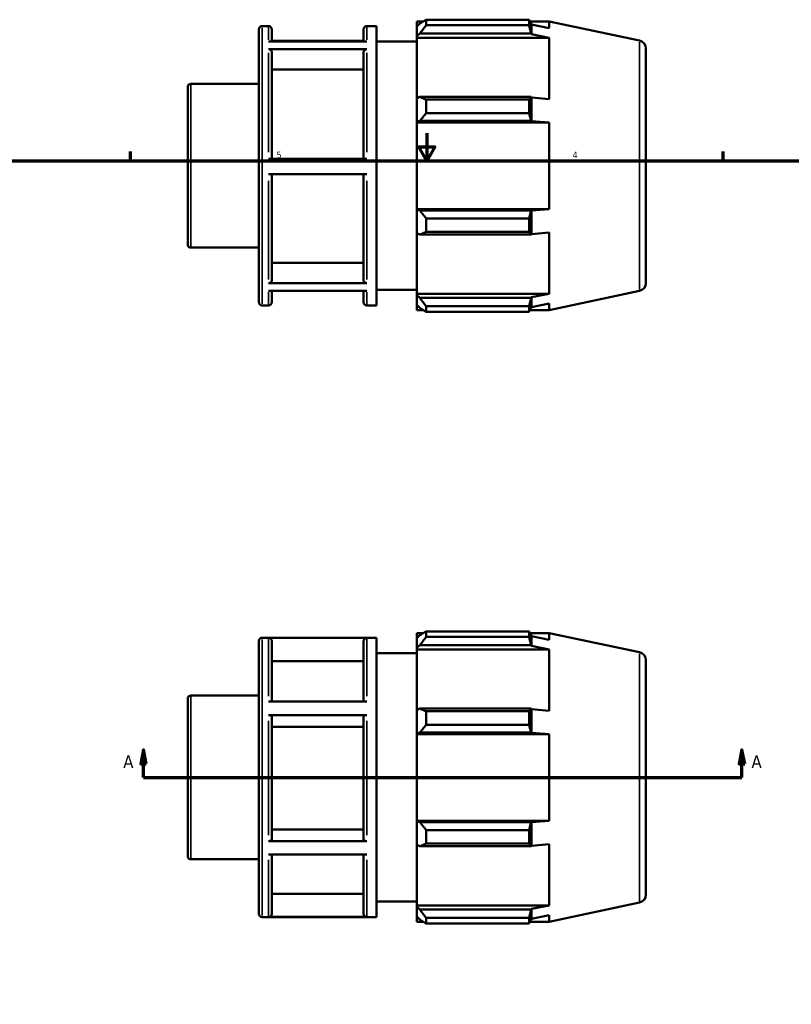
# Model space of a CAD drawing. Header units: inches. Extents: x -3.3 to 39, y -5.2 to 27.1.
# Tile 4 of 6: x 11.2 to 22.2, y 8.9 to 23. Entities that reach past the tile are written whole.
import ezdxf

# ---------------------------------------------------------------- set-up
doc = ezdxf.new("R2010")
doc.units = ezdxf.units.IN
doc.header["$MEASUREMENT"] = 0
for name, color, linetype, lineweight in [('Border (ANSI)', 7, 'Continuous', 70), ('Section Line (ANSI)', 7, 'Continuous', 70), ('Visible (ANSI)', 7, 'Continuous', 50), ('Visible Narrow (ANSI)', 7, 'Continuous', 35)]:
    doc.layers.add(name, color=color, linetype=linetype, lineweight=lineweight)
doc.styles.add('Label Text (ANSI)', font='tahoma.ttf')
doc.styles.add('Note Text (ANSI)', font='tahoma.ttf')

# ---------------------------------------------------------------- blocks, each defined once
blk = doc.blocks.new('Borders Default Border')
at = {"layer": 'Border (ANSI)'}
for p, q in [((12.75, 21), (12.75, 21.134)), ((21.25, 21), (21.25, 21.134))]:
    blk.add_line(p, q, dxfattribs=at)
at = {"layer": 'Border (ANSI)', "flags": 128}
for points in [[(17, 21.4), (17, 21), (16.885, 21.2), (17.115, 21.2), (17, 21)], [(0.5, 1), (0.5, 21), (33.5, 21), (33.5, 1), (0.5, 1)]]:
    blk.add_lwpolyline(points, dxfattribs=at)
at = {"layer": 'Border (ANSI)', "color": 5, "true_color": 0x0000ff, "char_height": 0.0945, "attachment_point": 7, "style": 'Note Text (ANSI)'}
for s, insert in [('5', (14.847, 21.038)), ('4', (19.092, 21.04))]:
    blk.add_mtext(s, dxfattribs=dict(at, insert=insert))
blk = doc.blocks.new('2dTransSection0')
at = {"layer": 'Section Line (ANSI)', "linetype": 'Continuous'}
for p, q in [((12.938, 12.558), (12.899, 12.361)), ((12.938, 12.361), (12.938, 12.558)), ((12.978, 12.361), (12.938, 12.558)), ((21.519, 12.558), (21.48, 12.361)), ((21.519, 12.361), (21.519, 12.558)), ((21.558, 12.361), (21.519, 12.558)), ((12.899, 12.361), (12.978, 12.361)), ((12.938, 12.165), (12.938, 12.361)), ((21.48, 12.361), (21.558, 12.361)), ((21.519, 12.165), (21.519, 12.361)), ((12.938, 12.165), (13.304, 12.165)), ((21.153, 12.165), (21.519, 12.165))]:
    blk.add_line(p, q, dxfattribs=at)
at = {"layer": 'Section Line (ANSI)'}
blk.add_line((12.938, 12.165), (21.519, 12.165), dxfattribs=at)
at = {"layer": 'Section Line (ANSI)', "linetype": 'Continuous', "flags": 128}
for points in [[(12.978, 12.361), (12.938, 12.558), (12.899, 12.361), (12.978, 12.361)], [(21.558, 12.361), (21.519, 12.558), (21.48, 12.361), (21.558, 12.361)]]:
    blk.add_lwpolyline(points, dxfattribs=at)
at = {"layer": 'Section Line (ANSI)'}
for points in [[(12.978, 12.361), (12.938, 12.558), (12.899, 12.361), (12.978, 12.361)], [(21.558, 12.361), (21.519, 12.558), (21.48, 12.361), (21.558, 12.361)]]:
    blk.add_solid(points, dxfattribs=at)
at = {"layer": 'Section Line (ANSI)', "char_height": 0.18, "attachment_point": 7, "style": 'Label Text (ANSI)'}
for insert in [(12.649, 12.302), (21.656, 12.302)]:
    blk.add_mtext('A', dxfattribs=dict(at, insert=insert))

msp = doc.modelspace()

# ---------------------------------------------------------------- linework, layer by layer
at = {"layer": 'Visible (ANSI)'}
for p, q in [((16.9904, 23.0241), (16.9904, 22.9436)), ((16.9904, 23.0241), (18.4664, 23.0241)), ((18.4664, 22.9436), (18.4664, 23.0241)), ((14.5919, 18.9753), (14.5919, 22.8857)), ((14.6392, 22.933), (14.7322, 22.933)), ((14.7796, 22.8857), (14.7796, 22.7129)), ((16.0936, 22.7129), (16.0936, 22.8857)), ((16.1409, 22.933), (16.2813, 22.933)), ((16.2813, 18.928), (16.2813, 22.933)), ((16.8569, 22.9998), (16.8569, 22.9252)), ((16.8569, 22.9998), (16.9516, 22.9998)), ((16.9014, 22.9676), (16.8569, 22.9252)), ((16.8569, 22.7857), (16.8569, 22.9252)), ((18.4664, 22.9436), (16.9904, 22.9436)), ((18.479, 22.9998), (18.7557, 22.9998)), ((18.4994, 22.9559), (18.4954, 22.9676)), ((18.4994, 22.8143), (18.4994, 22.9559)), ((18.7557, 22.904), (18.4994, 22.9559)), ((20.0481, 22.725), (18.7557, 22.9998)), ((18.7557, 22.904), (18.7557, 22.9998)), ((16.0936, 22.7224), (14.7796, 22.7224)), ((16.8569, 22.7857), (16.9014, 22.8252)), ((16.8569, 22.7659), (16.8569, 22.7857)), ((16.8569, 22.7659), (16.8569, 21.8962)), ((16.8569, 22.7659), (18.7557, 22.7659)), ((16.9014, 22.8252), (18.4954, 22.8252)), ((18.4954, 22.8252), (18.4994, 22.8143)), ((18.4994, 22.8143), (18.7557, 22.7659)), ((18.7557, 21.886), (18.7557, 22.7659)), ((14.7322, 22.7129), (16.1409, 22.7129)), ((16.1409, 22.6006), (14.7322, 22.6006)), ((16.2813, 22.7105), (16.8569, 22.7105)), ((20.1419, 22.6093), (20.1419, 19.2517)), ((14.7796, 22.5596), (14.7796, 21.0313)), ((16.0936, 21.0313), (16.0936, 22.5596)), ((16.0936, 22.311), (14.7796, 22.311)), ((13.5719, 19.8043), (13.5719, 22.0567)), ((13.6192, 22.104), (14.5919, 22.104)), ((16.9014, 21.9168), (16.8569, 21.8962)), ((16.8569, 21.5594), (16.8569, 21.8962)), ((18.4954, 21.9168), (16.9014, 21.9168)), ((16.9904, 21.8781), (16.9904, 21.6839)), ((16.9904, 21.8781), (18.4664, 21.8781)), ((18.4664, 21.6839), (18.4664, 21.8781)), ((18.4994, 21.9111), (18.4954, 21.9168)), ((18.4994, 21.5691), (18.4994, 21.9111)), ((18.7557, 21.886), (18.4994, 21.9111)), ((18.4664, 21.6839), (16.9904, 21.6839)), ((16.8569, 21.5594), (16.9014, 21.5728)), ((16.8569, 21.5527), (16.8569, 21.5594)), ((16.8569, 21.5527), (16.8569, 20.3083)), ((16.8569, 21.5527), (18.7557, 21.5527)), ((16.9014, 21.5728), (18.4954, 21.5728)), ((18.4954, 21.5728), (18.4994, 21.5691)), ((18.4994, 21.5691), (18.7557, 21.5527)), ((18.7557, 20.3083), (18.7557, 21.5527)), ((14.7322, 21.0313), (16.1409, 21.0313)), ((16.1409, 20.8088), (14.7322, 20.8088)), ((14.7796, 20.8088), (14.7796, 19.2899)), ((16.0936, 19.2899), (16.0936, 20.8088)), ((16.8569, 20.3016), (16.8569, 20.3083)), ((16.8569, 20.3083), (18.7557, 20.3083)), ((16.9014, 20.2882), (16.8569, 20.3016)), ((16.8569, 19.9648), (16.8569, 20.3016)), ((18.4954, 20.2882), (16.9014, 20.2882)), ((18.4994, 20.2919), (18.4954, 20.2882)), ((18.7557, 20.3083), (18.4994, 20.2919)), ((18.4994, 19.9499), (18.4994, 20.2919)), ((16.9904, 20.1771), (16.9904, 19.9829)), ((16.9904, 20.1771), (18.4664, 20.1771)), ((18.4664, 19.9829), (18.4664, 20.1771)), ((16.8569, 19.9648), (16.9014, 19.9442)), ((16.8569, 19.9648), (16.8569, 19.0951)), ((16.9014, 19.9442), (18.4954, 19.9442)), ((18.4664, 19.9829), (16.9904, 19.9829)), ((18.4954, 19.9442), (18.4994, 19.9499)), ((18.4994, 19.9499), (18.7557, 19.975)), ((18.7557, 19.0951), (18.7557, 19.975)), ((13.6192, 19.757), (14.5919, 19.757)), ((14.7796, 19.5383), (16.0936, 19.5383)), ((14.7322, 19.2489), (16.1409, 19.2489)), ((16.1409, 19.1386), (14.7322, 19.1386)), ((14.7796, 19.1386), (14.7796, 18.9753)), ((16.0936, 18.9753), (16.0936, 19.1386)), ((16.2813, 19.1505), (16.8569, 19.1505)), ((16.8569, 19.0753), (16.8569, 19.0951)), ((16.8569, 19.0951), (18.7557, 19.0951)), ((16.8569, 18.9358), (16.8569, 19.0753)), ((16.9014, 19.0358), (16.8569, 19.0753)), ((18.7557, 19.0951), (18.4994, 19.0467)), ((20.0481, 19.136), (18.7557, 18.8613)), ((14.6392, 18.928), (14.7322, 18.928)), ((16.1409, 18.928), (16.2813, 18.928)), ((16.8569, 18.9358), (16.9014, 18.8934)), ((16.8569, 18.9358), (16.8569, 18.8613)), ((18.4954, 19.0358), (16.9014, 19.0358)), ((16.9904, 18.9174), (16.9904, 18.8369)), ((16.9904, 18.9174), (18.4664, 18.9174)), ((18.4664, 18.8369), (18.4664, 18.9174)), ((18.4994, 19.0467), (18.4954, 19.0358)), ((18.4994, 18.9051), (18.4994, 19.0467)), ((18.4994, 18.9051), (18.7557, 18.957)), ((18.7557, 18.8613), (18.7557, 18.957)), ((16.8569, 18.8613), (16.9516, 18.8613)), ((18.4664, 18.8369), (16.9904, 18.8369)), ((18.479, 18.8613), (18.7557, 18.8613)), ((18.4954, 18.8934), (18.4994, 18.9051)), ((16.9904, 14.2581), (16.9904, 14.1776)), ((16.9904, 14.2581), (18.4664, 14.2581)), ((18.4664, 14.1776), (18.4664, 14.2581)), ((14.5919, 10.2094), (14.5919, 14.1197)), ((14.6392, 14.167), (16.2813, 14.167)), ((16.1409, 14.1633), (14.7322, 14.1633)), ((14.7796, 14.1159), (14.7796, 13.2518)), ((16.0936, 13.2518), (16.0936, 14.1159)), ((16.2813, 10.162), (16.2813, 14.167)), ((16.8569, 14.2338), (16.8569, 14.1592)), ((16.8569, 14.2338), (16.9516, 14.2338)), ((16.9014, 14.2017), (16.8569, 14.1592)), ((16.8569, 14.0197), (16.8569, 14.1592)), ((18.4664, 14.1776), (16.9904, 14.1776)), ((18.479, 14.2338), (18.7557, 14.2338)), ((18.4994, 14.19), (18.4954, 14.2017)), ((18.4994, 14.0483), (18.4994, 14.19)), ((18.7557, 14.138), (18.4994, 14.19)), ((20.0481, 13.9591), (18.7557, 14.2338)), ((18.7557, 14.138), (18.7557, 14.2338)), ((16.8569, 14.0197), (16.9014, 14.0592)), ((16.8569, 14), (16.8569, 14.0197)), ((16.8569, 14), (16.8569, 13.1303)), ((16.8569, 14), (18.7557, 14)), ((16.9014, 14.0592), (18.4954, 14.0592)), ((18.4954, 14.0592), (18.4994, 14.0483)), ((18.4994, 14.0483), (18.7557, 14)), ((18.7557, 13.12), (18.7557, 14)), ((16.0936, 13.8288), (14.7796, 13.8288)), ((16.2813, 13.9445), (16.8569, 13.9445)), ((20.1419, 13.8433), (20.1419, 10.4857)), ((13.5719, 11.0384), (13.5719, 13.2907)), ((13.6192, 13.338), (14.5919, 13.338)), ((14.7322, 13.2518), (16.1409, 13.2518)), ((16.9014, 13.1508), (16.8569, 13.1303)), ((16.8569, 12.7935), (16.8569, 13.1303)), ((18.4954, 13.1508), (16.9014, 13.1508)), ((18.4994, 13.1452), (18.4954, 13.1508)), ((18.4994, 12.8032), (18.4994, 13.1452)), ((18.7557, 13.12), (18.4994, 13.1452)), ((16.1409, 13.0585), (14.7322, 13.0585)), ((14.7796, 13.0348), (14.7796, 11.2755)), ((16.0936, 11.2755), (16.0936, 13.0348)), ((16.9904, 13.1122), (16.9904, 12.9179)), ((16.9904, 13.1122), (18.4664, 13.1122)), ((18.4664, 12.9179), (18.4664, 13.1122)), ((16.0936, 12.8913), (14.7796, 12.8913)), ((18.4664, 12.9179), (16.9904, 12.9179)), ((16.8569, 12.7935), (16.9014, 12.8068)), ((16.8569, 12.7868), (16.8569, 12.7935)), ((16.8569, 12.7868), (16.8569, 11.5423)), ((16.8569, 12.7868), (18.7557, 12.7868)), ((16.9014, 12.8068), (18.4954, 12.8068)), ((18.4954, 12.8068), (18.4994, 12.8032)), ((18.4994, 12.8032), (18.7557, 12.7868)), ((18.7557, 11.5423), (18.7557, 12.7868)), ((16.8569, 11.5356), (16.8569, 11.5423)), ((16.8569, 11.5423), (18.7557, 11.5423)), ((16.9014, 11.5222), (16.8569, 11.5356)), ((16.8569, 11.1988), (16.8569, 11.5356)), ((18.4954, 11.5222), (16.9014, 11.5222)), ((18.4994, 11.5259), (18.4954, 11.5222)), ((18.7557, 11.5423), (18.4994, 11.5259)), ((18.4994, 11.1839), (18.4994, 11.5259)), ((14.7796, 11.419), (16.0936, 11.419)), ((16.9904, 11.4111), (16.9904, 11.2169)), ((16.9904, 11.4111), (18.4664, 11.4111)), ((18.4664, 11.2169), (18.4664, 11.4111)), ((14.7322, 11.2518), (16.1409, 11.2518)), ((16.8569, 11.1988), (16.9014, 11.1782)), ((16.8569, 11.1988), (16.8569, 10.3291)), ((16.9014, 11.1782), (18.4954, 11.1782)), ((18.4664, 11.2169), (16.9904, 11.2169)), ((18.4954, 11.1782), (18.4994, 11.1839)), ((18.4994, 11.1839), (18.7557, 11.2091)), ((18.7557, 10.3291), (18.7557, 11.2091)), ((16.1409, 11.0597), (14.7322, 11.0597)), ((14.7796, 11.0597), (14.7796, 10.212)), ((16.0936, 10.212), (16.0936, 11.0597)), ((13.6192, 10.991), (14.5919, 10.991)), ((14.7796, 10.4988), (16.0936, 10.4988)), ((16.2813, 10.3845), (16.8569, 10.3845)), ((16.8569, 10.3094), (16.8569, 10.3291)), ((16.8569, 10.3291), (18.7557, 10.3291)), ((16.9014, 10.2699), (16.8569, 10.3094)), ((16.8569, 10.1698), (16.8569, 10.3094)), ((18.7557, 10.3291), (18.4994, 10.2808)), ((20.0481, 10.37), (18.7557, 10.0953)), ((14.6392, 10.162), (16.2813, 10.162)), ((14.7322, 10.1646), (16.1409, 10.1646)), ((16.8569, 10.1698), (16.9014, 10.1274)), ((16.8569, 10.1698), (16.8569, 10.0953)), ((18.4954, 10.2699), (16.9014, 10.2699)), ((18.4994, 10.2808), (18.4954, 10.2699)), ((18.4994, 10.1391), (18.4994, 10.2808)), ((18.4994, 10.1391), (18.7557, 10.1911)), ((18.7557, 10.0953), (18.7557, 10.1911)), ((16.8569, 10.0953), (16.9516, 10.0953)), ((16.9904, 10.1514), (16.9904, 10.071)), ((16.9904, 10.1514), (18.4664, 10.1514)), ((18.4664, 10.071), (16.9904, 10.071)), ((18.4664, 10.071), (18.4664, 10.1514)), ((18.479, 10.0953), (18.7557, 10.0953)), ((18.4954, 10.1274), (18.4994, 10.1391))]:
    msp.add_line(p, q, dxfattribs=at)
for centre, radius, start, end in [((14.6392, 22.8857), 0.0473, 90, 180), ((14.7322, 22.8857), 0.0473, 0, 90), ((16.1409, 22.8857), 0.0473, 90, 180), ((20.0235, 22.6093), 0.1183, 0, 78), ((13.6192, 22.0567), 0.0473, 90, 180), ((13.6192, 19.8043), 0.0473, 180, 270), ((20.0235, 19.2517), 0.1183, 282, 0), ((14.6392, 18.9753), 0.0473, 180, 270), ((14.7322, 18.9753), 0.0473, 270, 0), ((16.1409, 18.9753), 0.0473, 180, 270), ((14.6392, 14.1197), 0.0473, 90, 180), ((20.0235, 13.8433), 0.1183, 0, 78), ((13.6192, 13.2907), 0.0473, 90, 180), ((13.6192, 11.0384), 0.0473, 180, 270), ((20.0235, 10.4857), 0.1183, 282, 0), ((14.6392, 10.2094), 0.0473, 180, 270)]:
    msp.add_arc(centre, radius, start, end, dxfattribs=at)
for points, weights in [([(16.9904, 23.0241), (16.9441, 22.9953), (16.9014, 22.9676)], [1.01351513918, 1.00971095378, 1.00509988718]), ([(18.4664, 23.0241), (18.4815, 22.9953), (18.4954, 22.9676)], [1, 1.00046741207, 1.00011795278]), ([(16.9014, 22.8252), (16.9441, 22.8832), (16.9904, 22.9436)], [1.00509988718, 1.00971095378, 1.01351513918]), ([(18.4954, 22.8252), (18.4815, 22.8832), (18.4664, 22.9436)], [1.00011795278, 1.00046741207, 1]), ([(16.9904, 21.8781), (16.9441, 21.8979), (16.9014, 21.9168)], [1.01351513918, 1.00971095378, 1.00509988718]), ([(18.4664, 21.8781), (18.4815, 21.8979), (18.4954, 21.9168)], [1, 1.00046741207, 1.00011795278]), ([(16.9014, 21.5728), (16.9441, 21.6272), (16.9904, 21.6839)], [1.00509988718, 1.00971095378, 1.01351513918]), ([(18.4954, 21.5728), (18.4815, 21.6272), (18.4664, 21.6839)], [1.00011795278, 1.00046741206, 1]), ([(16.9904, 20.1771), (16.9441, 20.2338), (16.9014, 20.2882)], [1.01351513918, 1.00971095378, 1.00509988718]), ([(18.4664, 20.1771), (18.4815, 20.2338), (18.4954, 20.2882)], [1, 1.00046741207, 1.00011795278]), ([(16.9014, 19.9442), (16.9441, 19.9631), (16.9904, 19.9829)], [1.00509988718, 1.00971095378, 1.01351513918]), ([(18.4954, 19.9442), (18.4815, 19.9631), (18.4664, 19.9829)], [1.00011795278, 1.00046741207, 1]), ([(16.9904, 18.9174), (16.9441, 18.9778), (16.9014, 19.0358)], [1.01351513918, 1.00971095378, 1.00509988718]), ([(18.4664, 18.9174), (18.4815, 18.9778), (18.4954, 19.0358)], [1, 1.00046741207, 1.00011795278]), ([(16.9014, 18.8934), (16.9441, 18.8657), (16.9904, 18.8369)], [1.00509988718, 1.00971095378, 1.01351513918]), ([(18.4954, 18.8934), (18.4815, 18.8657), (18.4664, 18.8369)], [1.00011795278, 1.00046741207, 1]), ([(16.9904, 14.2581), (16.9441, 14.2293), (16.9014, 14.2017)], [1.01351513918, 1.00971095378, 1.00509988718]), ([(18.4664, 14.2581), (18.4815, 14.2293), (18.4954, 14.2017)], [1, 1.00046741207, 1.00011795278]), ([(16.9014, 14.0592), (16.9441, 14.1172), (16.9904, 14.1776)], [1.00509988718, 1.00971095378, 1.01351513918]), ([(18.4954, 14.0592), (18.4815, 14.1172), (18.4664, 14.1776)], [1.00011795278, 1.00046741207, 1]), ([(16.9904, 13.1122), (16.9441, 13.1319), (16.9014, 13.1508)], [1.01351513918, 1.00971095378, 1.00509988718]), ([(18.4664, 13.1122), (18.4815, 13.1319), (18.4954, 13.1508)], [1, 1.00046741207, 1.00011795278]), ([(16.9014, 12.8068), (16.9441, 12.8613), (16.9904, 12.9179)], [1.00509988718, 1.00971095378, 1.01351513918]), ([(18.4954, 12.8068), (18.4815, 12.8613), (18.4664, 12.9179)], [1.00011795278, 1.00046741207, 1]), ([(16.9904, 11.4111), (16.9441, 11.4678), (16.9014, 11.5222)], [1.01351513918, 1.00971095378, 1.00509988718]), ([(18.4664, 11.4111), (18.4815, 11.4678), (18.4954, 11.5222)], [1, 1.00046741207, 1.00011795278]), ([(16.9014, 11.1782), (16.9441, 11.1972), (16.9904, 11.2169)], [1.00509988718, 1.00971095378, 1.01351513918]), ([(18.4954, 11.1782), (18.4815, 11.1972), (18.4664, 11.2169)], [1.00011795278, 1.00046741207, 1]), ([(16.9904, 10.1514), (16.9441, 10.2119), (16.9014, 10.2699)], [1.01351513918, 1.00971095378, 1.00509988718]), ([(18.4664, 10.1514), (18.4815, 10.2119), (18.4954, 10.2699)], [1, 1.00046741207, 1.00011795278]), ([(16.9014, 10.1274), (16.9441, 10.0998), (16.9904, 10.071)], [1.00509988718, 1.00971095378, 1.01351513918]), ([(18.4954, 10.1274), (18.4815, 10.0998), (18.4664, 10.071)], [1.00011795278, 1.00046741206, 1])]:
    msp.add_rational_spline(points, weights, degree=2, dxfattribs=at)
for points, knots in [([(14.7322, 22.6006), (14.7381, 22.6006), (14.745, 22.5995), (14.7557, 22.5956), (14.7616, 22.5922), (14.7698, 22.585), (14.7737, 22.58), (14.7782, 22.5706), (14.7796, 22.5647), (14.7796, 22.5596)], [0, 0, 0, 0, 0.04449756, 0.04449756, 0.08903727, 0.08903727, 0.13358655, 0.13358655, 0.17818126, 0.17818126, 0.17818126, 0.17818126]), ([(16.0936, 22.5596), (16.0936, 22.5647), (16.0949, 22.5706), (16.0994, 22.58), (16.1033, 22.585), (16.1116, 22.5922), (16.1174, 22.5956), (16.1282, 22.5995), (16.1351, 22.6006), (16.1409, 22.6006)], [0.53455805, 0.53455805, 0.53455805, 0.53455805, 0.57917414, 0.57917414, 0.62374475, 0.62374475, 0.66826308, 0.66826308, 0.71273931, 0.71273931, 0.71273931, 0.71273931]), ([(14.7796, 19.2899), (14.7796, 19.2848), (14.7782, 19.2789), (14.7737, 19.2695), (14.7698, 19.2645), (14.7616, 19.2573), (14.7557, 19.2539), (14.745, 19.2501), (14.7381, 19.2489), (14.7322, 19.2489)], [0.53439314, 0.53439314, 0.53439314, 0.53439314, 0.57895891, 0.57895891, 0.62349357, 0.62349357, 0.66802168, 0.66802168, 0.71252093, 0.71252093, 0.71252093, 0.71252093]), ([(16.1409, 19.2489), (16.1351, 19.2489), (16.1282, 19.2501), (16.1174, 19.2539), (16.1116, 19.2573), (16.1033, 19.2645), (16.0994, 19.2695), (16.0949, 19.2789), (16.0936, 19.2848), (16.0936, 19.2899)], [0, 0, 0, 0, 0.04448464, 0.04448464, 0.08899812, 0.08899812, 0.13354739, 0.13354739, 0.17812779, 0.17812779, 0.17812779, 0.17812779]), ([(14.7322, 14.1633), (14.7381, 14.1633), (14.745, 14.162), (14.7557, 14.1575), (14.7616, 14.1536), (14.7698, 14.1453), (14.7737, 14.1395), (14.7782, 14.1287), (14.7796, 14.1218), (14.7796, 14.1159)], [0, 0, 0, 0, 0.04449756, 0.04449756, 0.08903727, 0.08903727, 0.13358655, 0.13358655, 0.17818126, 0.17818126, 0.17818126, 0.17818126]), ([(16.0936, 14.1159), (16.0936, 14.1218), (16.0949, 14.1287), (16.0994, 14.1395), (16.1033, 14.1453), (16.1116, 14.1536), (16.1174, 14.1575), (16.1282, 14.162), (16.1351, 14.1633), (16.1409, 14.1633)], [0.53455805, 0.53455805, 0.53455805, 0.53455805, 0.57917414, 0.57917414, 0.62374475, 0.62374475, 0.66826308, 0.66826308, 0.71273931, 0.71273931, 0.71273931, 0.71273931]), ([(14.7322, 13.0585), (14.7381, 13.0585), (14.745, 13.0578), (14.7557, 13.0556), (14.7616, 13.0536), (14.7698, 13.0495), (14.7737, 13.0466), (14.7782, 13.0412), (14.7796, 13.0377), (14.7796, 13.0348)], [0, 0, 0, 0, 0.04449756, 0.04449756, 0.08903727, 0.08903727, 0.13358655, 0.13358655, 0.17818126, 0.17818126, 0.17818126, 0.17818126]), ([(16.0936, 13.0348), (16.0936, 13.0377), (16.0949, 13.0412), (16.0994, 13.0466), (16.1033, 13.0495), (16.1116, 13.0536), (16.1174, 13.0556), (16.1282, 13.0578), (16.1351, 13.0585), (16.1409, 13.0585)], [0.53455805, 0.53455805, 0.53455805, 0.53455805, 0.57917414, 0.57917414, 0.62374475, 0.62374475, 0.66826308, 0.66826308, 0.71273931, 0.71273931, 0.71273931, 0.71273931]), ([(14.7796, 11.2755), (14.7796, 11.2726), (14.7782, 11.2692), (14.7737, 11.2638), (14.7698, 11.2608), (14.7616, 11.2567), (14.7557, 11.2548), (14.745, 11.2525), (14.7381, 11.2518), (14.7322, 11.2518)], [0.53439314, 0.53439314, 0.53439314, 0.53439314, 0.57895891, 0.57895891, 0.62349357, 0.62349357, 0.66802168, 0.66802168, 0.71252093, 0.71252093, 0.71252093, 0.71252093]), ([(16.1409, 11.2518), (16.1351, 11.2518), (16.1282, 11.2525), (16.1174, 11.2547), (16.1116, 11.2567), (16.1033, 11.2608), (16.0994, 11.2637), (16.0949, 11.2692), (16.0936, 11.2726), (16.0936, 11.2755)], [0, 0, 0, 0, 0.04448464, 0.04448464, 0.08899812, 0.08899812, 0.13354739, 0.13354739, 0.17812779, 0.17812779, 0.17812779, 0.17812779]), ([(14.7796, 10.212), (14.7796, 10.2061), (14.7782, 10.1992), (14.7737, 10.1884), (14.7698, 10.1826), (14.7616, 10.1743), (14.7557, 10.1704), (14.745, 10.1659), (14.7381, 10.1646), (14.7322, 10.1646)], [0.53439314, 0.53439314, 0.53439314, 0.53439314, 0.57895891, 0.57895891, 0.62349357, 0.62349357, 0.66802168, 0.66802168, 0.71252093, 0.71252093, 0.71252093, 0.71252093]), ([(16.1409, 10.1646), (16.1351, 10.1646), (16.1282, 10.1659), (16.1174, 10.1704), (16.1116, 10.1743), (16.1033, 10.1826), (16.0994, 10.1884), (16.0949, 10.1992), (16.0936, 10.2061), (16.0936, 10.212)], [0, 0, 0, 0, 0.04448464, 0.04448464, 0.08899812, 0.08899812, 0.13354739, 0.13354739, 0.17812779, 0.17812779, 0.17812779, 0.17812779])]:
    msp.add_open_spline(points, degree=3, knots=knots, dxfattribs=at)
at = {"layer": 'Visible Narrow (ANSI)'}
for p, q in [((14.6392, 22.9083), (14.6392, 18.9527)), ((14.7322, 22.734), (14.7322, 22.9324)), ((16.1409, 22.9324), (16.1409, 22.734)), ((20.0481, 19.1581), (20.0481, 22.7029)), ((14.7322, 21.1247), (14.7322, 22.5471)), ((16.1409, 22.5471), (16.1409, 21.1247)), ((13.6192, 22.0896), (13.6192, 19.7714)), ((14.7322, 19.3016), (14.7322, 20.7154)), ((16.1409, 20.7154), (16.1409, 19.3016)), ((14.7322, 18.9285), (14.7322, 19.1184)), ((16.1409, 19.1184), (16.1409, 18.9285)), ((14.6392, 14.1424), (14.6392, 10.1867)), ((14.7322, 13.3293), (14.7322, 14.1555)), ((16.1409, 14.1555), (16.1409, 13.3293)), ((20.0481, 10.3921), (20.0481, 13.937)), ((13.6192, 13.3236), (13.6192, 11.0055)), ((14.7322, 11.3362), (14.7322, 12.9737)), ((16.1409, 12.9737), (16.1409, 11.3362)), ((14.7322, 10.1715), (14.7322, 10.9828)), ((16.1409, 10.9828), (16.1409, 10.1715))]:
    msp.add_line(p, q, dxfattribs=at)

# ---------------------------------------------------------------- block references
msp.add_blockref('Borders Default Border', (0, 0))
at = {"layer": 'Section Line (ANSI)'}
msp.add_blockref('2dTransSection0', (0, 0), dxfattribs=at)

doc.saveas('drawing.dxf')
